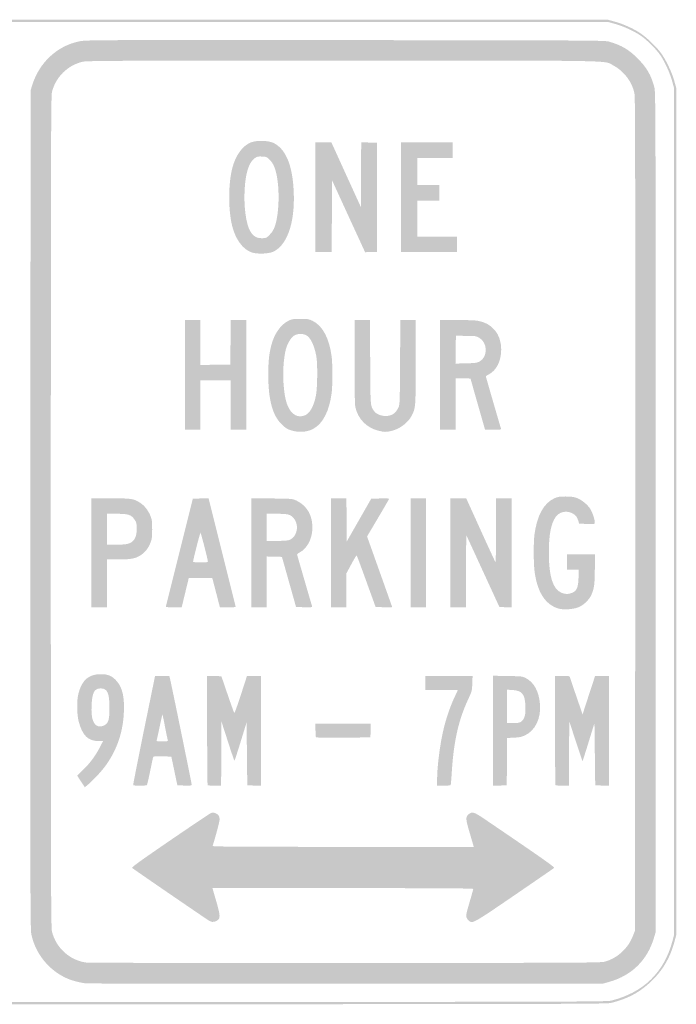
# Model space of a CAD drawing. Header units: inches. Extents: x -12 to 12, y -9 to 9.
# Tile 2 of 2: x 0 to 12, y -9 to 9. Entities that reach past the tile are written whole.
import ezdxf

# ---------------------------------------------------------------- set-up
doc = ezdxf.new("R2010")
doc.units = ezdxf.units.IN
doc.header["$MEASUREMENT"] = 0

msp = doc.modelspace()

# ---------------------------------------------------------------- hatches: boundary and pattern name
h = msp.add_hatch(color=7)
edge = h.paths.add_edge_path()
edge.add_spline(control_points=[(-10.694, -8.985), (-11.318, -8.894), (-11.792, -8.463), (-11.96, -7.835)], knot_values=[0, 0, 0, 0, 1, 1, 1, 1], degree=3, periodic=0)
edge.add_line((-11.96, -7.835), (-11.989, -7.728))
edge.add_line((-11.989, -7.728), (-11.989, 0.007))
edge.add_line((-11.989, 0.007), (-11.989, 7.741))
edge.add_line((-11.989, 7.741), (-11.952, 7.873))
edge.add_spline(control_points=[(-11.952, 7.873), (-11.91, 8.025), (-11.822, 8.219), (-11.739, 8.341), (-11.665, 8.451), (-11.502, 8.62), (-11.39, 8.705), (-11.269, 8.798), (-11.033, 8.912), (-10.871, 8.956)], knot_values=[0, 0, 0, 0, 1, 1, 1, 2, 2, 2, 3, 3, 3, 3], degree=3, periodic=0)
edge.add_line((-10.871, 8.956), (-10.737, 8.993))
edge.add_line((-10.737, 8.993), (0, 8.993))
edge.add_line((0, 8.993), (10.737, 8.993))
edge.add_line((10.737, 8.993), (10.868, 8.957))
edge.add_spline(control_points=[(10.868, 8.957), (11.02, 8.915), (11.215, 8.827), (11.336, 8.744), (11.446, 8.669), (11.616, 8.507), (11.701, 8.395), (11.793, 8.274), (11.907, 8.037), (11.952, 7.876)], knot_values=[0, 0, 0, 0, 1, 1, 1, 2, 2, 2, 3, 3, 3, 3], degree=3, periodic=0)
edge.add_line((11.952, 7.876), (11.989, 7.741))
edge.add_line((11.989, 7.741), (11.989, 0.007))
edge.add_line((11.989, 0.007), (11.989, -7.728))
edge.add_line((11.989, -7.728), (11.959, -7.839))
edge.add_spline(control_points=[(11.959, -7.839), (11.884, -8.122), (11.761, -8.343), (11.571, -8.536), (11.35, -8.762), (11.127, -8.887), (10.8, -8.97), (10.716, -8.991), (10.016, -8.993), (0.047, -8.995), (-5.817, -8.996), (-10.651, -8.992), (-10.694, -8.985)], knot_values=[0, 0, 0, 0, 1, 1, 1, 2, 2, 2, 3, 3, 3, 4, 4, 4, 4], degree=3, periodic=0)
edge = h.paths.add_edge_path(flags=0)
edge.add_spline(control_points=[(10.8, -8.929), (11.39, -8.78), (11.765, -8.415), (11.919, -7.839)], knot_values=[0, 0, 0, 0, 1, 1, 1, 1], degree=3, periodic=0)
edge.add_line((11.919, -7.839), (11.948, -7.728))
edge.add_line((11.948, -7.728), (11.948, 0.007))
edge.add_line((11.948, 0.007), (11.948, 7.741))
edge.add_line((11.948, 7.741), (11.912, 7.873))
edge.add_spline(control_points=[(11.912, 7.873), (11.87, 8.024), (11.782, 8.218), (11.699, 8.342), (11.625, 8.452), (11.448, 8.629), (11.337, 8.703), (11.214, 8.787), (11.02, 8.875), (10.868, 8.917)], knot_values=[0, 0, 0, 0, 1, 1, 1, 2, 2, 2, 3, 3, 3, 3], degree=3, periodic=0)
edge.add_line((10.868, 8.917), (10.737, 8.953))
edge.add_line((10.737, 8.953), (0, 8.953))
edge.add_line((0, 8.953), (-10.737, 8.953))
edge.add_line((-10.737, 8.953), (-10.868, 8.917))
edge.add_spline(control_points=[(-10.868, 8.917), (-11.02, 8.875), (-11.214, 8.787), (-11.337, 8.703), (-11.448, 8.629), (-11.625, 8.452), (-11.699, 8.342), (-11.782, 8.218), (-11.87, 8.024), (-11.912, 7.873)], knot_values=[0, 0, 0, 0, 1, 1, 1, 2, 2, 2, 3, 3, 3, 3], degree=3, periodic=0)
edge.add_line((-11.912, 7.873), (-11.948, 7.741))
edge.add_line((-11.948, 7.741), (-11.948, 0.007))
edge.add_line((-11.948, 0.007), (-11.948, -7.728))
edge.add_line((-11.948, -7.728), (-11.92, -7.835))
edge.add_spline(control_points=[(-11.92, -7.835), (-11.854, -8.08), (-11.741, -8.302), (-11.594, -8.473), (-11.392, -8.711), (-11.042, -8.894), (-10.694, -8.945), (-10.651, -8.951), (-5.817, -8.955), (0.047, -8.954), (10.016, -8.952), (10.716, -8.95), (10.8, -8.929)], knot_values=[0, 0, 0, 0, 1, 1, 1, 2, 2, 2, 3, 3, 3, 4, 4, 4, 4], degree=3, periodic=0)
h = msp.add_hatch(color=7)
edge = h.paths.add_edge_path()
edge.add_spline(control_points=[(1.212, -8.614), (1.121, -8.605), (0.969, -8.567), (0.89, -8.535), (0.545, -8.395), (0.282, -8.078), (0.209, -7.714), (0.19, -7.616), (0.188, -6.925), (0.192, 0.047)], knot_values=[0, 0, 0, 0, 1, 1, 1, 2, 2, 2, 3, 3, 3, 3], degree=3, periodic=0)
edge.add_line((0.192, 0.047), (0.195, 7.701))
edge.add_line((0.195, 7.701), (0.226, 7.799))
edge.add_spline(control_points=[(0.226, 7.799), (0.353, 8.21), (0.681, 8.515), (1.082, 8.597), (1.208, 8.623), (1.302, 8.623), (5.946, 8.62), (10.45, 8.616), (10.687, 8.615), (10.763, 8.592), (10.997, 8.522), (11.117, 8.451), (11.282, 8.286), (11.449, 8.119), (11.525, 7.989), (11.588, 7.76), (11.611, 7.678), (11.612, 7.288), (11.612, 0)], knot_values=[0, 0, 0, 0, 1, 1, 1, 2, 2, 2, 3, 3, 3, 4, 4, 4, 5, 5, 5, 6, 6, 6, 6], degree=3, periodic=0)
edge.add_line((11.612, 0), (11.612, -7.674))
edge.add_line((11.612, -7.674), (11.582, -7.777))
edge.add_spline(control_points=[(11.582, -7.777), (11.463, -8.186), (11.178, -8.468), (10.764, -8.586)], knot_values=[0, 0, 0, 0, 1, 1, 1, 1], degree=3, periodic=0)
edge.add_line((10.764, -8.586), (10.656, -8.616))
edge.add_line((10.656, -8.616), (5.957, -8.618))
edge.add_spline(control_points=[(5.957, -8.618), (3.373, -8.618), (1.238, -8.617), (1.212, -8.614)], knot_values=[0, 0, 0, 0, 1, 1, 1, 1], degree=3, periodic=0)
edge = h.paths.add_edge_path(flags=0)
edge.add_spline(control_points=[(10.688, -8.216), (10.812, -8.178), (10.904, -8.125), (10.993, -8.042), (11.092, -7.949), (11.151, -7.862), (11.2, -7.737)], knot_values=[0, 0, 0, 0, 1, 1, 1, 2, 2, 2, 2], degree=3, periodic=0)
edge.add_line((11.2, -7.737), (11.235, -7.647))
edge.add_line((11.235, -7.647), (11.239, -0.054))
edge.add_spline(control_points=[(11.239, -0.054), (11.241, 5.556), (11.238, 7.563), (11.227, 7.631), (11.192, 7.843), (11.037, 8.053), (10.841, 8.156), (10.656, 8.253), (11.061, 8.246), (5.897, 8.246), (1.77, 8.246), (1.222, 8.243), (1.145, 8.225), (0.873, 8.161), (0.655, 7.947), (0.586, 7.674), (0.568, 7.603), (0.565, 6.746), (0.565, 0.002), (0.565, -6.883), (0.567, -7.597), (0.587, -7.672), (0.663, -7.969), (0.914, -8.194), (1.212, -8.233), (1.252, -8.238), (3.385, -8.242), (5.951, -8.241), (10.274, -8.239), (10.621, -8.237), (10.688, -8.216)], knot_values=[0, 0, 0, 0, 1, 1, 1, 2, 2, 2, 3, 3, 3, 4, 4, 4, 5, 5, 5, 6, 6, 6, 7, 7, 7, 8, 8, 8, 9, 9, 9, 10, 10, 10, 10], degree=3, periodic=0)
h = msp.add_hatch(color=7)
edge = h.paths.add_edge_path()
edge.add_spline(control_points=[(4.217, 4.747), (4.067, 4.806), (3.937, 4.987), (3.879, 5.217), (3.804, 5.513), (3.804, 5.985), (3.879, 6.28), (3.938, 6.516), (4.068, 6.693), (4.223, 6.752), (4.333, 6.793), (4.54, 6.787), (4.635, 6.74), (4.84, 6.639), (4.962, 6.375), (4.995, 5.956), (5.043, 5.351), (4.904, 4.89), (4.634, 4.757), (4.543, 4.712), (4.32, 4.706), (4.217, 4.747)], knot_values=[0, 0, 0, 0, 1, 1, 1, 2, 2, 2, 3, 3, 3, 4, 4, 4, 5, 5, 5, 6, 6, 6, 7, 7, 7, 7], degree=3, periodic=0)
edge = h.paths.add_edge_path(flags=0)
edge.add_spline(control_points=[(4.564, 5.067), (4.609, 5.113), (4.636, 5.157), (4.657, 5.218), (4.744, 5.473), (4.748, 5.99), (4.664, 6.255), (4.639, 6.332), (4.616, 6.376), (4.573, 6.423), (4.516, 6.485), (4.512, 6.488), (4.428, 6.493), (4.354, 6.497), (4.335, 6.494), (4.295, 6.467), (4.188, 6.394), (4.127, 6.216), (4.107, 5.924), (4.085, 5.589), (4.128, 5.258), (4.211, 5.123), (4.266, 5.034), (4.322, 5.001), (4.42, 5.001), (4.5, 5.001), (4.503, 5.003), (4.564, 5.067)], knot_values=[0, 0, 0, 0, 1, 1, 1, 2, 2, 2, 3, 3, 3, 4, 4, 4, 5, 5, 5, 6, 6, 6, 7, 7, 7, 8, 8, 8, 9, 9, 9, 9], degree=3, periodic=0)
for points in [[(5.399, 5.749), (5.399, 6.752), (5.544, 6.752), (5.689, 6.752), (5.958, 6.161), (6.227, 5.571), (6.23, 6.162), (6.234, 6.753), (6.378, 6.749), (6.523, 6.745), (6.523, 5.749), (6.523, 4.752), (6.414, 4.749), (6.305, 4.745), (6.003, 5.401), (5.702, 6.058), (5.698, 5.402), (5.695, 4.746), (5.547, 4.746), (5.399, 4.746), (5.399, 5.749)], [(6.96, 5.749), (6.96, 6.752), (7.432, 6.752), (7.903, 6.752), (7.903, 6.61), (7.903, 6.469), (7.58, 6.469), (7.257, 6.469), (7.257, 6.22), (7.257, 5.971), (7.458, 5.971), (7.66, 5.971), (7.66, 5.829), (7.66, 5.688), (7.458, 5.688), (7.257, 5.688), (7.257, 5.358), (7.257, 5.028), (7.62, 5.028), (7.984, 5.028), (7.984, 4.887), (7.984, 4.746), (7.472, 4.746), (6.96, 4.746), (6.96, 5.749)], [(3.016, 2.504), (3.016, 3.507), (3.157, 3.507), (3.298, 3.507), (3.298, 3.096), (3.298, 2.685), (3.571, 2.689), (3.844, 2.693), (3.847, 3.1), (3.851, 3.507), (3.992, 3.507), (4.133, 3.507), (4.133, 2.504), (4.133, 1.501), (3.992, 1.501), (3.85, 1.501), (3.85, 1.952), (3.85, 2.403), (3.574, 2.403), (3.298, 2.403), (3.298, 1.952), (3.298, 1.501), (3.157, 1.501), (3.016, 1.501), (3.016, 2.504)], [(7.135, -0.747), (7.135, 0.249), (7.277, 0.249), (7.418, 0.249), (7.418, -0.747), (7.418, -1.743), (7.277, -1.743), (7.135, -1.743), (7.135, -0.747)]]:
    msp.add_hatch(color=7).paths.add_polyline_path(points)
h = msp.add_hatch(color=7)
edge = h.paths.add_edge_path()
edge.add_spline(control_points=[(4.984, 1.482), (4.891, 1.507), (4.868, 1.52), (4.79, 1.592), (4.617, 1.755), (4.537, 2.039), (4.537, 2.5), (4.537, 2.752), (4.55, 2.883), (4.591, 3.042), (4.645, 3.254), (4.764, 3.424), (4.907, 3.494), (4.966, 3.523), (4.993, 3.527), (5.123, 3.527), (5.258, 3.527), (5.278, 3.524), (5.348, 3.49), (5.532, 3.399), (5.652, 3.171), (5.695, 2.83), (5.712, 2.689), (5.712, 2.32), (5.695, 2.178), (5.653, 1.849), (5.539, 1.621), (5.365, 1.522), (5.262, 1.462), (5.114, 1.447), (4.984, 1.482)], knot_values=[0, 0, 0, 0, 1, 1, 1, 2, 2, 2, 3, 3, 3, 4, 4, 4, 5, 5, 5, 6, 6, 6, 7, 7, 7, 8, 8, 8, 9, 9, 9, 10, 10, 10, 10], degree=3, periodic=0)
edge = h.paths.add_edge_path(flags=0)
edge.add_spline(control_points=[(5.184, 1.757), (5.287, 1.785), (5.367, 1.918), (5.407, 2.127), (5.435, 2.273), (5.439, 2.711), (5.414, 2.847), (5.376, 3.049), (5.308, 3.188), (5.225, 3.231), (5.164, 3.262), (5.062, 3.257), (5.007, 3.221), (4.945, 3.179), (4.88, 3.066), (4.854, 2.957), (4.814, 2.788), (4.799, 2.528), (4.817, 2.318), (4.835, 2.11), (4.859, 2.001), (4.907, 1.906), (4.974, 1.775), (5.068, 1.725), (5.184, 1.757)], knot_values=[0, 0, 0, 0, 1, 1, 1, 2, 2, 2, 3, 3, 3, 4, 4, 4, 5, 5, 5, 6, 6, 6, 7, 7, 7, 8, 8, 8, 8], degree=3, periodic=0)
h = msp.add_hatch(color=7)
edge = h.paths.add_edge_path()
edge.add_spline(control_points=[(6.56, 1.481), (6.34, 1.529), (6.174, 1.696), (6.127, 1.916), (6.117, 1.964), (6.112, 2.235), (6.112, 2.747)], knot_values=[0, 0, 0, 0, 1, 1, 1, 2, 2, 2, 2], degree=3, periodic=0)
edge.add_line((6.112, 2.747), (6.112, 3.507))
edge.add_line((6.112, 3.507), (6.253, 3.507))
edge.add_line((6.253, 3.507), (6.394, 3.507))
edge.add_line((6.394, 3.507), (6.398, 2.736))
edge.add_spline(control_points=[(6.398, 2.736), (6.402, 1.918), (6.4, 1.945), (6.466, 1.847), (6.504, 1.791), (6.59, 1.753), (6.678, 1.753), (6.792, 1.753), (6.867, 1.803), (6.916, 1.912), (6.938, 1.961), (6.94, 2.028), (6.944, 2.736)], knot_values=[0, 0, 0, 0, 1, 1, 1, 2, 2, 2, 3, 3, 3, 4, 4, 4, 4], degree=3, periodic=0)
edge.add_line((6.944, 2.736), (6.948, 3.507))
edge.add_line((6.948, 3.507), (7.089, 3.507))
edge.add_line((7.089, 3.507), (7.23, 3.507))
edge.add_line((7.23, 3.507), (7.229, 2.736))
edge.add_spline(control_points=[(7.229, 2.736), (7.229, 1.908), (7.229, 1.901), (7.158, 1.762), (7.087, 1.622), (6.925, 1.505), (6.76, 1.474), (6.672, 1.458), (6.666, 1.458), (6.56, 1.481)], knot_values=[0, 0, 0, 0, 1, 1, 1, 2, 2, 2, 3, 3, 3, 3], degree=3, periodic=0)
h = msp.add_hatch(color=7)
edge = h.paths.add_edge_path()
edge.add_line((7.674, 2.504), (7.674, 3.507))
edge.add_line((7.674, 3.507), (7.973, 3.507))
edge.add_spline(control_points=[(7.973, 3.507), (8.138, 3.507), (8.312, 3.501), (8.361, 3.493), (8.623, 3.451), (8.791, 3.249), (8.791, 2.973), (8.792, 2.757), (8.705, 2.585), (8.559, 2.509), (8.531, 2.495), (8.509, 2.481), (8.509, 2.479), (8.509, 2.475), (8.77, 1.573), (8.786, 1.525), (8.792, 1.503), (8.78, 1.501), (8.645, 1.501)], knot_values=[0, 0, 0, 0, 1, 1, 1, 2, 2, 2, 3, 3, 3, 4, 4, 4, 5, 5, 5, 6, 6, 6, 6], degree=3, periodic=0)
edge.add_line((8.645, 1.501), (8.496, 1.501))
edge.add_line((8.496, 1.501), (8.482, 1.552))
edge.add_spline(control_points=[(8.482, 1.552), (8.474, 1.579), (8.414, 1.79), (8.348, 2.019)], knot_values=[0, 0, 0, 0, 1, 1, 1, 1], degree=3, periodic=0)
edge.add_line((8.348, 2.019), (8.23, 2.437))
edge.add_line((8.23, 2.437), (8.093, 2.441))
edge.add_line((8.093, 2.441), (7.957, 2.444))
edge.add_line((7.957, 2.444), (7.957, 1.973))
edge.add_line((7.957, 1.973), (7.957, 1.501))
edge.add_line((7.957, 1.501), (7.815, 1.501))
edge.add_line((7.815, 1.501), (7.674, 1.501))
edge.add_line((7.674, 1.501), (7.674, 2.504))
edge = h.paths.add_edge_path(flags=0)
edge.add_spline(control_points=[(8.394, 2.747), (8.55, 2.83), (8.546, 3.096), (8.387, 3.183), (8.332, 3.214), (8.312, 3.217), (8.145, 3.217)], knot_values=[0, 0, 0, 0, 1, 1, 1, 2, 2, 2, 2], degree=3, periodic=0)
edge.add_line((8.145, 3.217), (7.963, 3.218))
edge.add_line((7.963, 3.218), (7.96, 2.964))
edge.add_line((7.96, 2.964), (7.956, 2.71))
edge.add_line((7.956, 2.71), (8.148, 2.715))
edge.add_spline(control_points=[(8.148, 2.715), (8.311, 2.719), (8.348, 2.724), (8.394, 2.747)], knot_values=[0, 0, 0, 0, 1, 1, 1, 1], degree=3, periodic=0)
h = msp.add_hatch(color=7)
edge = h.paths.add_edge_path()
edge.add_line((1.306, -0.747), (1.306, 0.249))
edge.add_line((1.306, 0.249), (1.654, 0.249))
edge.add_spline(control_points=[(1.654, 0.249), (2.042, 0.249), (2.081, 0.243), (2.202, 0.163), (2.28, 0.111), (2.345, 0.026), (2.388, -0.08), (2.411, -0.136), (2.416, -0.177), (2.416, -0.316), (2.416, -0.46), (2.411, -0.496), (2.385, -0.563), (2.342, -0.67), (2.281, -0.746), (2.196, -0.797), (2.098, -0.855), (2.025, -0.868), (1.79, -0.868)], knot_values=[0, 0, 0, 0, 1, 1, 1, 2, 2, 2, 3, 3, 3, 4, 4, 4, 5, 5, 5, 6, 6, 6, 6], degree=3, periodic=0)
edge.add_line((1.79, -0.868), (1.589, -0.868))
edge.add_line((1.589, -0.868), (1.589, -1.306))
edge.add_line((1.589, -1.306), (1.589, -1.743))
edge.add_line((1.589, -1.743), (1.447, -1.743))
edge.add_line((1.447, -1.743), (1.306, -1.743))
edge.add_line((1.306, -1.743), (1.306, -0.747))
edge = h.paths.add_edge_path(flags=0)
edge.add_spline(control_points=[(1.958, -0.586), (2.08, -0.558), (2.134, -0.473), (2.134, -0.309), (2.134, -0.213), (2.13, -0.193), (2.097, -0.144), (2.035, -0.051), (1.984, -0.034), (1.771, -0.034)], knot_values=[0, 0, 0, 0, 1, 1, 1, 2, 2, 2, 3, 3, 3, 3], degree=3, periodic=0)
edge.add_line((1.771, -0.034), (1.589, -0.034))
edge.add_line((1.589, -0.034), (1.589, -0.316))
edge.add_line((1.589, -0.316), (1.589, -0.599))
edge.add_line((1.589, -0.599), (1.747, -0.599))
edge.add_spline(control_points=[(1.747, -0.599), (1.834, -0.599), (1.929, -0.593), (1.958, -0.586)], knot_values=[0, 0, 0, 0, 1, 1, 1, 1], degree=3, periodic=0)
h = msp.add_hatch(color=7)
edge = h.paths.add_edge_path()
edge.add_spline(control_points=[(2.666, -1.733), (2.666, -1.728), (2.777, -1.281), (2.913, -0.74)], knot_values=[0, 0, 0, 0, 1, 1, 1, 1], degree=3, periodic=0)
edge.add_line((2.913, -0.74), (3.159, 0.242))
edge.add_line((3.159, 0.242), (3.302, 0.246))
edge.add_line((3.302, 0.246), (3.445, 0.25))
edge.add_line((3.445, 0.25), (3.459, 0.199))
edge.add_spline(control_points=[(3.459, 0.199), (3.466, 0.171), (3.576, -0.267), (3.702, -0.774), (3.829, -1.281), (3.935, -1.707), (3.939, -1.72), (3.946, -1.741), (3.933, -1.743), (3.8, -1.743)], knot_values=[0, 0, 0, 0, 1, 1, 1, 2, 2, 2, 3, 3, 3, 3], degree=3, periodic=0)
edge.add_line((3.8, -1.743), (3.653, -1.743))
edge.add_line((3.653, -1.743), (3.595, -1.518))
edge.add_spline(control_points=[(3.595, -1.518), (3.563, -1.394), (3.531, -1.273), (3.525, -1.249)], knot_values=[0, 0, 0, 0, 1, 1, 1, 1], degree=3, periodic=0)
edge.add_line((3.525, -1.249), (3.513, -1.205))
edge.add_line((3.513, -1.205), (3.299, -1.205))
edge.add_line((3.299, -1.205), (3.085, -1.205))
edge.add_line((3.085, -1.205), (3.02, -1.474))
edge.add_line((3.02, -1.474), (2.955, -1.743))
edge.add_line((2.955, -1.743), (2.81, -1.743))
edge.add_spline(control_points=[(2.81, -1.743), (2.731, -1.743), (2.666, -1.739), (2.666, -1.733)], knot_values=[0, 0, 0, 0, 1, 1, 1, 1], degree=3, periodic=0)
edge = h.paths.add_edge_path(flags=0)
edge.add_spline(control_points=[(3.433, -0.901), (3.433, -0.871), (3.31, -0.393), (3.299, -0.38), (3.292, -0.372), (3.162, -0.879), (3.163, -0.912), (3.164, -0.918), (3.224, -0.922), (3.298, -0.922), (3.413, -0.922), (3.433, -0.919), (3.433, -0.901)], knot_values=[0, 0, 0, 0, 1, 1, 1, 2, 2, 2, 3, 3, 3, 4, 4, 4, 4], degree=3, periodic=0)
h = msp.add_hatch(color=7)
edge = h.paths.add_edge_path()
edge.add_line((4.227, -0.746), (4.227, 0.251))
edge.add_line((4.227, 0.251), (4.601, 0.246))
edge.add_spline(control_points=[(4.601, 0.246), (4.973, 0.242), (4.975, 0.242), (5.051, 0.207), (5.252, 0.112), (5.358, -0.084), (5.341, -0.329), (5.328, -0.514), (5.239, -0.671), (5.109, -0.741), (5.083, -0.755), (5.062, -0.77), (5.062, -0.775), (5.062, -0.782), (5.326, -1.693), (5.338, -1.727), (5.343, -1.741), (5.312, -1.744), (5.194, -1.741)], knot_values=[0, 0, 0, 0, 1, 1, 1, 2, 2, 2, 3, 3, 3, 4, 4, 4, 5, 5, 5, 6, 6, 6, 6], degree=3, periodic=0)
edge.add_line((5.194, -1.741), (5.044, -1.737))
edge.add_line((5.044, -1.737), (4.915, -1.279))
edge.add_line((4.915, -1.279), (4.786, -0.821))
edge.add_line((4.786, -0.821), (4.648, -0.817))
edge.add_line((4.648, -0.817), (4.51, -0.814))
edge.add_line((4.51, -0.814), (4.51, -1.279))
edge.add_line((4.51, -1.279), (4.51, -1.743))
edge.add_line((4.51, -1.743), (4.369, -1.743))
edge.add_line((4.369, -1.743), (4.227, -1.743))
edge.add_line((4.227, -1.743), (4.227, -0.746))
edge = h.paths.add_edge_path(flags=0)
edge.add_spline(control_points=[(4.952, -0.498), (5.075, -0.424), (5.098, -0.22), (4.997, -0.109), (4.937, -0.045), (4.893, -0.034), (4.692, -0.034)], knot_values=[0, 0, 0, 0, 1, 1, 1, 2, 2, 2, 2], degree=3, periodic=0)
edge.add_line((4.692, -0.034), (4.51, -0.034))
edge.add_line((4.51, -0.034), (4.51, -0.284))
edge.add_line((4.51, -0.284), (4.51, -0.534))
edge.add_line((4.51, -0.534), (4.709, -0.53))
edge.add_spline(control_points=[(4.709, -0.53), (4.878, -0.526), (4.914, -0.521), (4.952, -0.498)], knot_values=[0, 0, 0, 0, 1, 1, 1, 1], degree=3, periodic=0)
h = msp.add_hatch(color=7)
edge = h.paths.add_edge_path()
edge.add_line((5.681, -0.747), (5.681, 0.249))
edge.add_line((5.681, 0.249), (5.823, 0.249))
edge.add_line((5.823, 0.249), (5.964, 0.249))
edge.add_line((5.964, 0.249), (5.967, -0.145))
edge.add_line((5.967, -0.145), (5.971, -0.539))
edge.add_line((5.971, -0.539), (6.194, -0.148))
edge.add_line((6.194, -0.148), (6.417, 0.242))
edge.add_line((6.417, 0.242), (6.581, 0.246))
edge.add_spline(control_points=[(6.581, 0.246), (6.671, 0.248), (6.745, 0.246), (6.745, 0.242), (6.745, 0.238), (6.654, 0.081), (6.543, -0.107)], knot_values=[0, 0, 0, 0, 1, 1, 1, 2, 2, 2, 2], degree=3, periodic=0)
edge.add_line((6.543, -0.107), (6.341, -0.448))
edge.add_line((6.341, -0.448), (6.57, -1.091))
edge.add_spline(control_points=[(6.57, -1.091), (6.696, -1.444), (6.799, -1.735), (6.799, -1.738), (6.799, -1.742), (6.731, -1.743), (6.648, -1.741)], knot_values=[0, 0, 0, 0, 1, 1, 1, 2, 2, 2, 2], degree=3, periodic=0)
edge.add_line((6.648, -1.741), (6.497, -1.737))
edge.add_line((6.497, -1.737), (6.328, -1.27))
edge.add_spline(control_points=[(6.328, -1.27), (6.235, -1.013), (6.156, -0.799), (6.151, -0.795), (6.147, -0.791), (6.103, -0.863), (6.054, -0.954)], knot_values=[0, 0, 0, 0, 1, 1, 1, 2, 2, 2, 2], degree=3, periodic=0)
edge.add_line((6.054, -0.954), (5.964, -1.121))
edge.add_line((5.964, -1.121), (5.964, -1.432))
edge.add_line((5.964, -1.432), (5.964, -1.743))
edge.add_line((5.964, -1.743), (5.823, -1.743))
edge.add_line((5.823, -1.743), (5.681, -1.743))
edge.add_line((5.681, -1.743), (5.681, -0.747))
h = msp.add_hatch(color=7)
edge = h.paths.add_edge_path()
edge.add_line((7.862, -0.747), (7.862, 0.249))
edge.add_line((7.862, 0.249), (8.007, 0.249))
edge.add_line((8.007, 0.249), (8.152, 0.249))
edge.add_line((8.152, 0.249), (8.413, -0.327))
edge.add_spline(control_points=[(8.413, -0.327), (8.556, -0.643), (8.679, -0.908), (8.685, -0.915), (8.692, -0.922), (8.697, -0.67), (8.697, -0.339)], knot_values=[0, 0, 0, 0, 1, 1, 1, 2, 2, 2, 2], degree=3, periodic=0)
edge.add_line((8.697, -0.339), (8.697, 0.249))
edge.add_line((8.697, 0.249), (8.838, 0.249))
edge.add_line((8.838, 0.249), (8.98, 0.249))
edge.add_line((8.98, 0.249), (8.98, -0.748))
edge.add_line((8.98, -0.748), (8.98, -1.745))
edge.add_line((8.98, -1.745), (8.869, -1.741))
edge.add_line((8.869, -1.741), (8.758, -1.737))
edge.add_line((8.758, -1.737), (8.455, -1.078))
edge.add_line((8.455, -1.078), (8.152, -0.42))
edge.add_line((8.152, -0.42), (8.148, -1.082))
edge.add_line((8.148, -1.082), (8.145, -1.743))
edge.add_line((8.145, -1.743), (8.004, -1.743))
edge.add_line((8.004, -1.743), (7.862, -1.743))
edge.add_line((7.862, -1.743), (7.862, -0.747))
h = msp.add_hatch(color=7)
edge = h.paths.add_edge_path()
edge.add_spline(control_points=[(9.84, -1.766), (9.598, -1.698), (9.446, -1.461), (9.399, -1.077), (9.381, -0.93), (9.38, -0.562), (9.397, -0.424), (9.442, -0.071), (9.564, 0.156), (9.758, 0.247), (9.826, 0.278), (9.851, 0.282), (9.969, 0.282), (10.076, 0.281), (10.12, 0.275), (10.181, 0.251), (10.27, 0.216), (10.377, 0.125), (10.424, 0.044), (10.461, -0.019), (10.501, -0.142), (10.501, -0.191), (10.501, -0.223), (10.5, -0.223), (10.358, -0.219)], knot_values=[0, 0, 0, 0, 1, 1, 1, 2, 2, 2, 3, 3, 3, 4, 4, 4, 5, 5, 5, 6, 6, 6, 7, 7, 7, 8, 8, 8, 8], degree=3, periodic=0)
edge.add_line((10.358, -0.219), (10.215, -0.215))
edge.add_line((10.215, -0.215), (10.197, -0.157))
edge.add_spline(control_points=[(10.197, -0.157), (10.176, -0.085), (10.146, -0.05), (10.077, -0.019), (9.97, 0.03), (9.844, -0.003), (9.782, -0.097), (9.696, -0.226), (9.661, -0.419), (9.661, -0.754), (9.662, -1.178), (9.733, -1.405), (9.887, -1.475), (9.957, -1.507), (10.022, -1.507), (10.092, -1.476), (10.173, -1.438), (10.197, -1.38), (10.203, -1.202)], knot_values=[0, 0, 0, 0, 1, 1, 1, 2, 2, 2, 3, 3, 3, 4, 4, 4, 5, 5, 5, 6, 6, 6, 6], degree=3, periodic=0)
edge.add_line((10.203, -1.202), (10.207, -1.057))
edge.add_line((10.207, -1.057), (10.098, -1.057))
edge.add_line((10.098, -1.057), (9.99, -1.057))
edge.add_line((9.99, -1.057), (9.99, -0.915))
edge.add_line((9.99, -0.915), (9.99, -0.774))
edge.add_line((9.99, -0.774), (10.245, -0.774))
edge.add_line((10.245, -0.774), (10.501, -0.774))
edge.add_line((10.501, -0.774), (10.501, -1.027))
edge.add_spline(control_points=[(10.501, -1.027), (10.501, -1.304), (10.489, -1.4), (10.44, -1.51), (10.397, -1.608), (10.294, -1.706), (10.195, -1.744), (10.1, -1.781), (9.929, -1.791), (9.84, -1.766)], knot_values=[0, 0, 0, 0, 1, 1, 1, 2, 2, 2, 3, 3, 3, 3], degree=3, periodic=0)
h = msp.add_hatch(color=7)
edge = h.paths.add_edge_path()
edge.add_spline(control_points=[(1.118, -4.929), (1.081, -4.873), (1.05, -4.823), (1.05, -4.817), (1.05, -4.811), (1.092, -4.768), (1.143, -4.722), (1.261, -4.616), (1.376, -4.463), (1.457, -4.307)], knot_values=[0, 0, 0, 0, 1, 1, 1, 2, 2, 2, 3, 3, 3, 3], degree=3, periodic=0)
edge.add_line((1.457, -4.307), (1.52, -4.185))
edge.add_line((1.52, -4.185), (1.43, -4.186))
edge.add_spline(control_points=[(1.43, -4.186), (1.246, -4.186), (1.141, -4.081), (1.075, -3.832), (1.039, -3.698), (1.037, -3.445), (1.069, -3.319), (1.132, -3.073), (1.255, -2.966), (1.474, -2.964), (1.609, -2.963), (1.683, -2.995), (1.769, -3.091), (1.878, -3.212), (1.918, -3.409), (1.896, -3.716), (1.871, -4.064), (1.758, -4.374), (1.557, -4.647), (1.484, -4.746), (1.339, -4.901), (1.251, -4.976)], knot_values=[0, 0, 0, 0, 1, 1, 1, 2, 2, 2, 3, 3, 3, 4, 4, 4, 5, 5, 5, 6, 6, 6, 7, 7, 7, 7], degree=3, periodic=0)
edge.add_line((1.251, -4.976), (1.186, -5.03))
edge.add_line((1.186, -5.03), (1.118, -4.929))
edge = h.paths.add_edge_path(flags=0)
edge.add_spline(control_points=[(1.571, -3.881), (1.622, -3.834), (1.636, -3.769), (1.636, -3.574), (1.636, -3.31), (1.597, -3.224), (1.477, -3.224), (1.359, -3.224), (1.32, -3.297), (1.309, -3.54), (1.3, -3.766), (1.335, -3.88), (1.427, -3.915), (1.462, -3.929), (1.54, -3.91), (1.571, -3.881)], knot_values=[0, 0, 0, 0, 1, 1, 1, 2, 2, 2, 3, 3, 3, 4, 4, 4, 5, 5, 5, 5], degree=3, periodic=0)
h = msp.add_hatch(color=7)
edge = h.paths.add_edge_path()
edge.add_spline(control_points=[(2.069, -4.991), (2.066, -4.986), (2.155, -4.534), (2.266, -3.988)], knot_values=[0, 0, 0, 0, 1, 1, 1, 1], degree=3, periodic=0)
edge.add_line((2.266, -3.988), (2.469, -2.996))
edge.add_line((2.469, -2.996), (2.599, -2.996))
edge.add_line((2.599, -2.996), (2.73, -2.996))
edge.add_line((2.73, -2.996), (2.752, -3.093))
edge.add_spline(control_points=[(2.752, -3.093), (2.818, -3.397), (3.137, -4.958), (3.137, -4.978), (3.137, -5), (3.125, -5.002), (3.006, -4.999)], knot_values=[0, 0, 0, 0, 1, 1, 1, 2, 2, 2, 2], degree=3, periodic=0)
edge.add_line((3.006, -4.999), (2.876, -4.995))
edge.add_line((2.876, -4.995), (2.821, -4.732))
edge.add_line((2.821, -4.732), (2.766, -4.47))
edge.add_line((2.766, -4.47), (2.602, -4.466))
edge.add_spline(control_points=[(2.602, -4.466), (2.44, -4.462), (2.437, -4.463), (2.43, -4.493), (2.426, -4.51), (2.402, -4.626), (2.376, -4.751), (2.35, -4.876), (2.325, -4.983), (2.321, -4.99), (2.312, -5.004), (2.077, -5.006), (2.069, -4.991)], knot_values=[0, 0, 0, 0, 1, 1, 1, 2, 2, 2, 3, 3, 3, 4, 4, 4, 4], degree=3, periodic=0)
edge = h.paths.add_edge_path(flags=0)
edge.add_spline(control_points=[(2.703, -4.177), (2.699, -4.168), (2.676, -4.056), (2.651, -3.928), (2.627, -3.801), (2.605, -3.698), (2.603, -3.7), (2.601, -3.702), (2.578, -3.806), (2.551, -3.932), (2.525, -4.057), (2.5, -4.168), (2.497, -4.177), (2.493, -4.189), (2.519, -4.194), (2.6, -4.194), (2.681, -4.194), (2.707, -4.189), (2.703, -4.177)], knot_values=[0, 0, 0, 0, 1, 1, 1, 2, 2, 2, 3, 3, 3, 4, 4, 4, 5, 5, 5, 6, 6, 6, 6], degree=3, periodic=0)
h = msp.add_hatch(color=7)
edge = h.paths.add_edge_path()
edge.add_spline(control_points=[(3.429, -4.993), (3.424, -4.988), (3.42, -4.536), (3.42, -3.989)], knot_values=[0, 0, 0, 0, 1, 1, 1, 1], degree=3, periodic=0)
edge.add_line((3.42, -3.989), (3.42, -2.995))
edge.add_line((3.42, -2.995), (3.55, -2.998))
edge.add_line((3.55, -2.998), (3.68, -3.002))
edge.add_line((3.68, -3.002), (3.793, -3.332))
edge.add_spline(control_points=[(3.793, -3.332), (3.855, -3.514), (3.91, -3.667), (3.916, -3.672), (3.922, -3.678), (3.976, -3.528), (4.037, -3.339)], knot_values=[0, 0, 0, 0, 1, 1, 1, 2, 2, 2, 2], degree=3, periodic=0)
edge.add_line((4.037, -3.339), (4.148, -2.996))
edge.add_line((4.148, -2.996), (4.275, -2.996))
edge.add_line((4.275, -2.996), (4.402, -2.996))
edge.add_line((4.402, -2.996), (4.402, -3.999))
edge.add_line((4.402, -3.999), (4.402, -5.003))
edge.add_line((4.402, -5.003), (4.278, -4.999))
edge.add_line((4.278, -4.999), (4.153, -4.995))
edge.add_line((4.153, -4.995), (4.147, -4.421))
edge.add_line((4.147, -4.421), (4.14, -3.847))
edge.add_line((4.14, -3.847), (4.033, -4.195))
edge.add_spline(control_points=[(4.033, -4.195), (3.974, -4.387), (3.923, -4.544), (3.919, -4.543), (3.914, -4.543), (3.859, -4.383), (3.797, -4.187)], knot_values=[0, 0, 0, 0, 1, 1, 1, 2, 2, 2, 2], degree=3, periodic=0)
edge.add_line((3.797, -4.187), (3.682, -3.832))
edge.add_line((3.682, -3.832), (3.679, -4.417))
edge.add_line((3.679, -4.417), (3.675, -5.001))
edge.add_line((3.675, -5.001), (3.556, -5.001))
edge.add_spline(control_points=[(3.556, -5.001), (3.491, -5.001), (3.434, -4.997), (3.429, -4.993)], knot_values=[0, 0, 0, 0, 1, 1, 1, 1], degree=3, periodic=0)
h = msp.add_hatch(color=7)
edge = h.paths.add_edge_path()
edge.add_spline(control_points=[(7.62, -4.89), (7.62, -4.65), (7.675, -4.224), (7.741, -3.957), (7.79, -3.755), (7.861, -3.55), (7.937, -3.388), (7.97, -3.318), (7.997, -3.259), (7.997, -3.256), (7.997, -3.254), (7.864, -3.251), (7.701, -3.251)], knot_values=[0, 0, 0, 0, 1, 1, 1, 2, 2, 2, 3, 3, 3, 4, 4, 4, 4], degree=3, periodic=0)
edge.add_line((7.701, -3.251), (7.405, -3.251))
edge.add_line((7.405, -3.251), (7.405, -3.123))
edge.add_line((7.405, -3.123), (7.405, -2.996))
edge.add_line((7.405, -2.996), (7.836, -2.996))
edge.add_line((7.836, -2.996), (8.268, -2.996))
edge.add_line((8.268, -2.996), (8.263, -3.134))
edge.add_spline(control_points=[(8.263, -3.134), (8.258, -3.267), (8.256, -3.276), (8.186, -3.426), (8.011, -3.805), (7.924, -4.188), (7.889, -4.741), (7.881, -4.866), (7.872, -4.975), (7.869, -4.985), (7.865, -4.996), (7.827, -5.001), (7.742, -5.001)], knot_values=[0, 0, 0, 0, 1, 1, 1, 2, 2, 2, 3, 3, 3, 4, 4, 4, 4], degree=3, periodic=0)
edge.add_line((7.742, -5.001), (7.62, -5.001))
edge.add_line((7.62, -5.001), (7.62, -4.89))
h = msp.add_hatch(color=7)
edge = h.paths.add_edge_path()
edge.add_line((8.643, -3.998), (8.643, -2.993))
edge.add_line((8.643, -2.993), (8.909, -2.998))
edge.add_spline(control_points=[(8.909, -2.998), (9.168, -3.002), (9.177, -3.003), (9.244, -3.038), (9.391, -3.116), (9.479, -3.278), (9.499, -3.511), (9.521, -3.77), (9.413, -3.995), (9.222, -4.084), (9.164, -4.111), (9.121, -4.12), (9.024, -4.124)], knot_values=[0, 0, 0, 0, 1, 1, 1, 2, 2, 2, 3, 3, 3, 4, 4, 4, 4], degree=3, periodic=0)
edge.add_line((9.024, -4.124), (8.899, -4.13))
edge.add_line((8.899, -4.13), (8.896, -4.562))
edge.add_line((8.896, -4.562), (8.892, -4.995))
edge.add_line((8.892, -4.995), (8.768, -4.999))
edge.add_line((8.768, -4.999), (8.643, -5.003))
edge.add_line((8.643, -5.003), (8.643, -3.998))
edge = h.paths.add_edge_path(flags=0)
edge.add_spline(control_points=[(9.165, -3.824), (9.22, -3.778), (9.24, -3.697), (9.233, -3.545), (9.224, -3.33), (9.172, -3.265), (9.001, -3.254)], knot_values=[0, 0, 0, 0, 1, 1, 1, 2, 2, 2, 2], degree=3, periodic=0)
edge.add_line((9.001, -3.254), (8.899, -3.248))
edge.add_line((8.899, -3.248), (8.899, -3.552))
edge.add_line((8.899, -3.552), (8.899, -3.857))
edge.add_line((8.899, -3.857), (9.012, -3.857))
edge.add_spline(control_points=[(9.012, -3.857), (9.113, -3.857), (9.13, -3.853), (9.165, -3.824)], knot_values=[0, 0, 0, 0, 1, 1, 1, 1], degree=3, periodic=0)
h = msp.add_hatch(color=7)
edge = h.paths.add_edge_path()
edge.add_spline(control_points=[(9.783, -4.993), (9.778, -4.988), (9.774, -4.536), (9.774, -3.99)], knot_values=[0, 0, 0, 0, 1, 1, 1, 1], degree=3, periodic=0)
edge.add_line((9.774, -3.99), (9.774, -2.996))
edge.add_line((9.774, -2.996), (9.907, -2.996))
edge.add_spline(control_points=[(9.907, -2.996), (10.036, -2.996), (10.041, -2.997), (10.048, -3.027), (10.053, -3.045), (10.106, -3.203), (10.167, -3.379)], knot_values=[0, 0, 0, 0, 1, 1, 1, 2, 2, 2, 2], degree=3, periodic=0)
edge.add_line((10.167, -3.379), (10.277, -3.699))
edge.add_line((10.277, -3.699), (10.391, -3.347))
edge.add_line((10.391, -3.347), (10.506, -2.996))
edge.add_line((10.506, -2.996), (10.632, -2.996))
edge.add_line((10.632, -2.996), (10.757, -2.996))
edge.add_line((10.757, -2.996), (10.757, -3.999))
edge.add_line((10.757, -3.999), (10.757, -5.003))
edge.add_line((10.757, -5.003), (10.632, -4.999))
edge.add_line((10.632, -4.999), (10.508, -4.995))
edge.add_line((10.508, -4.995), (10.501, -4.426))
edge.add_line((10.501, -4.426), (10.494, -3.857))
edge.add_line((10.494, -3.857), (10.387, -4.206))
edge.add_spline(control_points=[(10.387, -4.206), (10.328, -4.398), (10.278, -4.554), (10.275, -4.551), (10.273, -4.549), (10.217, -4.384), (10.152, -4.185)], knot_values=[0, 0, 0, 0, 1, 1, 1, 2, 2, 2, 2], degree=3, periodic=0)
edge.add_line((10.152, -4.185), (10.033, -3.823))
edge.add_line((10.033, -3.823), (10.031, -4.412))
edge.add_line((10.031, -4.412), (10.03, -5.001))
edge.add_line((10.03, -5.001), (9.911, -5.001))
edge.add_spline(control_points=[(9.911, -5.001), (9.846, -5.001), (9.788, -4.997), (9.783, -4.993)], knot_values=[0, 0, 0, 0, 1, 1, 1, 1], degree=3, periodic=0)
h = msp.add_hatch(color=7)
edge = h.paths.add_edge_path()
edge.add_spline(control_points=[(5.408, -4.118), (5.403, -4.113), (5.399, -4.055), (5.399, -3.99)], knot_values=[0, 0, 0, 0, 1, 1, 1, 1], degree=3, periodic=0)
edge.add_line((5.399, -3.99), (5.399, -3.871))
edge.add_line((5.399, -3.871), (5.904, -3.871))
edge.add_line((5.904, -3.871), (6.409, -3.871))
edge.add_line((6.409, -3.871), (6.406, -3.995))
edge.add_line((6.406, -3.995), (6.402, -4.12))
edge.add_line((6.402, -4.12), (5.909, -4.123))
edge.add_spline(control_points=[(5.909, -4.123), (5.638, -4.125), (5.413, -4.123), (5.408, -4.118)], knot_values=[0, 0, 0, 0, 1, 1, 1, 1], degree=3, periodic=0)
h = msp.add_hatch(color=7)
edge = h.paths.add_edge_path()
edge.add_spline(control_points=[(3.467, -7.476), (3.423, -7.451), (2.068, -6.522), (2.05, -6.504), (2.037, -6.492), (2.191, -6.381), (2.741, -6.004), (3.13, -5.738), (3.466, -5.512), (3.488, -5.503), (3.521, -5.489), (3.536, -5.489), (3.574, -5.505), (3.627, -5.527), (3.648, -5.561), (3.648, -5.621), (3.648, -5.654), (3.565, -5.968), (3.52, -6.102), (3.516, -6.116), (3.998, -6.119), (5.902, -6.119)], knot_values=[0, 0, 0, 0, 1, 1, 1, 2, 2, 2, 3, 3, 3, 4, 4, 4, 5, 5, 5, 6, 6, 6, 7, 7, 7, 7], degree=3, periodic=0)
edge.add_line((5.902, -6.119), (8.29, -6.119))
edge.add_line((8.29, -6.119), (8.218, -5.873))
edge.add_spline(control_points=[(8.218, -5.873), (8.141, -5.612), (8.138, -5.578), (8.192, -5.527), (8.251, -5.471), (8.3, -5.483), (8.463, -5.595), (9.523, -6.315), (9.772, -6.49), (9.757, -6.504), (9.748, -6.513), (9.42, -6.738), (9.029, -7.006), (8.281, -7.517), (8.273, -7.521), (8.204, -7.472), (8.188, -7.462), (8.168, -7.435), (8.159, -7.413), (8.144, -7.377), (8.15, -7.347), (8.211, -7.137), (8.249, -7.008), (8.28, -6.896), (8.28, -6.888), (8.28, -6.877), (7.623, -6.873), (5.898, -6.873)], knot_values=[0, 0, 0, 0, 1, 1, 1, 2, 2, 2, 3, 3, 3, 4, 4, 4, 5, 5, 5, 6, 6, 6, 7, 7, 7, 8, 8, 8, 9, 9, 9, 9], degree=3, periodic=0)
edge.add_line((5.898, -6.873), (3.517, -6.873))
edge.add_line((3.517, -6.873), (3.582, -7.098))
edge.add_spline(control_points=[(3.582, -7.098), (3.65, -7.33), (3.66, -7.402), (3.631, -7.439), (3.593, -7.489), (3.519, -7.506), (3.467, -7.476)], knot_values=[0, 0, 0, 0, 1, 1, 1, 2, 2, 2, 2], degree=3, periodic=0)

doc.saveas('drawing.dxf')
